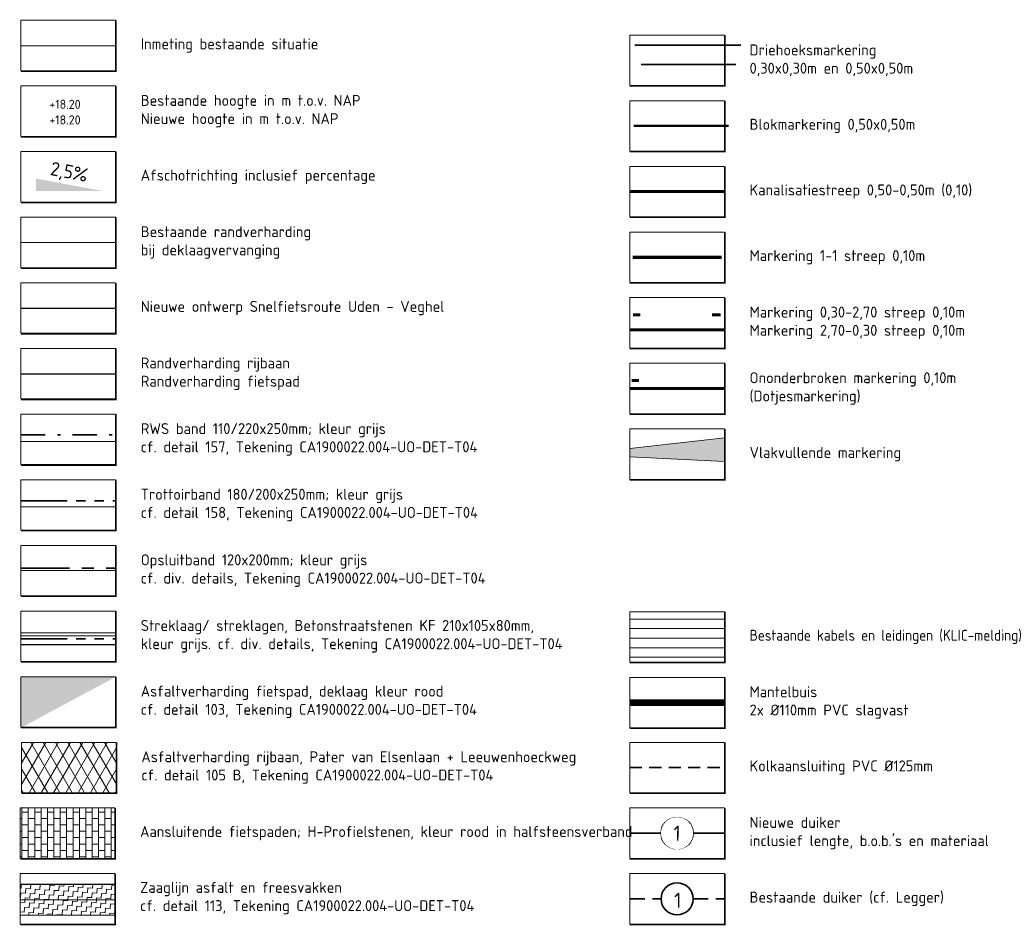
# Model space of a CAD drawing. Header units: metres. Extents: x 163543 to 168130, y 402678 to 405437.
# Tile 222 of 256: x 167416 to 167449, y 403654 to 403684. Entities that reach past the tile are written whole.
import ezdxf
from ezdxf.enums import TextEntityAlignment as Align
from ezdxf.lldxf.tags import DXFTag

# ---------------------------------------------------------------- set-up
doc = ezdxf.new("R2010")
doc.units = ezdxf.units.M
doc.set_wipeout_variables(frame=1)
for name, pattern in [('X-CA190022.004-UO-TXT_Legenda$0$DASHED2', [0.375, 0.25, -0.125]), ('X-CA190022.004-UO-TXT_Legenda$0$RI-HWA_BETON', [11.4, 9, -2.4]), ('X-CA190022.004-UO-TXT_Legenda$0$RI-HWA_PVC', [6.4, 4, -2.4]), ('X-CA190022.004-UO-TXT_Legenda$0$VH-GELEIDEBAND_50X200', [8, 4, -2, 0, -2]), ('X-CA190022.004-UO-TXT_Legenda$0$VH-OPSLUITBAND_80X200', [14, 8, -2, 2, -2]), ('X-CA190022.004-UO-TXT_Legenda$0$VH-RWSBAND_110X220', [24, 10, -2, 2, -2, 2, -2, 2, -2]), ('X-CA190022.004-UO-TXT_Legenda$0$VH-TROTTOIRBAND_180-200', [20, 10, -2, 2, -2, 2, -2]), ('X-CA190022.004-UO-TXT_Legenda$0$VW-1-1_STREEP', [2, 1, -1]), ('X-CA190022.004-UO-TXT_Legenda$0$VW-270-30_STREEP', [3, 2.7, -0.3]), ('X-CA190022.004-UO-TXT_Legenda$0$VW-30-270_STREEP', [3, 0.3, -2.7]), ('X-CA190022.004-UO-TXT_Legenda$0$VW-5050_STREEP', [1, 0.5, -0.5])]:
    doc.linetypes.add(name, pattern=pattern)
doc.layers.get('0').update_dxf_attribs({"lineweight": 25})
for name, color, linetype, lineweight in [('X-CA190022.004-UO-TXT_Legenda$0$B-OI-KL-WATER-G', 170, 'X-CA190022.004-UO-TXT_Legenda$0$KL-WATER-N', 18), ('X-CA190022.004-UO-TXT_Legenda$0$B-OI-RI-DRUK-G', 210, 'X-CA190022.004-UO-TXT_Legenda$0$RI-PERS', 18), ('X-CA190022.004-UO-TXT_Legenda$0$B-WE-KL-DATA_MANTELBUIS-G', 90, 'X-CA190022.004-UO-TXT_Legenda$0$1-200 DATA', 100), ('X-CA190022.004-UO-TXT_Legenda$0$B-WE-KL-GAS_HD-G', 30, 'X-CA190022.004-UO-TXT_Legenda$0$KL-GAS-HD-N', 18), ('X-CA190022.004-UO-TXT_Legenda$0$B-WE-KL-GAS_LD-G', 50, 'X-CA190022.004-UO-TXT_Legenda$0$KL-GAS-LD-N', 18), ('X-CA190022.004-UO-TXT_Legenda$0$B-WE-KW-KUNSTWERK_DUIKER-G', 1, 'Continuous', 18), ('X-CA190022.004-UO-TXT_Legenda$0$B-WE-VH-KANTVERHARDING-G', 214, 'Continuous', 18), ('X-CA190022.004-UO-TXT_Legenda$0$N-OI-KL-ET_LS_MANTELBUIS-G', 40, 'X-CA190022.004-UO-TXT_Legenda$0$DASHED2', 35), ('X-CA190022.004-UO-TXT_Legenda$0$N-WE-RI-HWA_TRANSPORTLEIDING_BETON_250-G', 150, 'X-CA190022.004-UO-TXT_Legenda$0$RI-HWA_BETON', 35), ('X-CA190022.004-UO-TXT_Legenda$0$N-WE-RI-HWA_TRANSPORTLEIDING_PVC_160-G', 150, 'X-CA190022.004-UO-TXT_Legenda$0$RI-HWA_PVC', 35), ('X-CA190022.004-UO-TXT_Legenda$0$N-WE-VH-KANTOPSLUITING_ACHTERKANTBAND-G', 7, 'Continuous', 9), ('X-CA190022.004-UO-TXT_Legenda$0$N-WE-VH-KANTOPSLUITING_OPSLUITBAND_80X200-G', 150, 'X-CA190022.004-UO-TXT_Legenda$0$VH-OPSLUITBAND_80X200', 35), ('X-CA190022.004-UO-TXT_Legenda$0$N-WE-VH-KANTOPSLUITING_TROTTOIRBAND_180 200-G', 210, 'X-CA190022.004-UO-TXT_Legenda$0$VH-TROTTOIRBAND_180-200', 35), ('X-CA190022.004-UO-TXT_Legenda$0$N-WE-VH-KANTOPSLUITING_TROTTOIRBAND_RWS_110 220-G', 190, 'X-CA190022.004-UO-TXT_Legenda$0$VH-RWSBAND_110X220', 35), ('X-CA190022.004-UO-TXT_Legenda$0$N-WE-VH-KANTVERHARDING-G', 210, 'Continuous', 25), ('X-CA190022.004-UO-TXT_Legenda$0$N-WE-VH-KANTVERHARDING_STREKLAAG-G', 251, 'Continuous', 18), ('X-CA190022.004-UO-TXT_Legenda$0$N-WE-VH-VERHARDING_ASFALT_ZAAGSNEDE-G', 1, 'X-CA190022.004-UO-TXT_Legenda$0$VH-ZAAGSNEDE', 25), ('X-CA190022.004-UO-TXT_Legenda$0$N-WE-VH-VERHARDING_H-Profielstenen ROOD', 10, 'Continuous', 18), ('X-CA190022.004-UO-TXT_Legenda$0$N-WE-VH-VERKANTING-G', 7, 'Continuous', 35), ('X-CA190022.004-UO-TXT_Legenda$0$N-WE-VH-VERKANTING-T18', 7, 'Continuous', 18), ('X-CA190022.004-UO-TXT_Legenda$0$N-WE-VW-MARKERING_DWARS_DRIEHOEK_3030-G', 7, 'X-CA190022.004-UO-TXT_Legenda$0$VW-HAAIETAND30-L-N', 35), ('X-CA190022.004-UO-TXT_Legenda$0$N-WE-VW-MARKERING_DWARS_DRIEHOEK_5050-G', 7, 'X-CA190022.004-UO-TXT_Legenda$0$VW-HAAIETAND50-L-N', 35), ('X-CA190022.004-UO-TXT_Legenda$0$N-WE-VW-MARKERING_DWARS_OVERSTEEK_BLOKSTREEP50-G', 7, 'X-CA190022.004-UO-TXT_Legenda$0$VW-BLOK50-N', 50), ('X-CA190022.004-UO-TXT_Legenda$0$N-WE-VW-MARKERING_DWARS_OVERSTEEK_KANALISATIESTREEP50_010-G', 7, 'X-CA190022.004-UO-TXT_Legenda$0$VW-5050_STREEP', 13), ('X-CA190022.004-UO-TXT_Legenda$0$N-WE-VW-MARKERING_LANGS_STREEP_11_010-G', 7, 'X-CA190022.004-UO-TXT_Legenda$0$VW-1-1_STREEP', 13), ('X-CA190022.004-UO-TXT_Legenda$0$N-WE-VW-MARKERING_LANGS_STREEP_27030_010-G', 7, 'X-CA190022.004-UO-TXT_Legenda$0$VW-270-30_STREEP', 0), ('X-CA190022.004-UO-TXT_Legenda$0$N-WE-VW-MARKERING_LANGS_STREEP_30270_010-G', 7, 'X-CA190022.004-UO-TXT_Legenda$0$VW-30-270_STREEP', 20), ('X-CA190022.004-UO-TXT_Legenda$0$N-WE-VW-MARKERING_LANGS_STREEP_DOORGETROKKEN_010-G', 7, 'Continuous', 13), ('X-CA190022.004-UO-TXT_Legenda$0$N-WE-VW-MARKERING_PUNTSTUK-G', 7, 'Continuous', 0), ('X-CA190022.004-UO-TXT_Legenda$0$V-WE-VH-VERHARDING_ASFALT-A-20', 252, 'Continuous', 18), ('X-CA190022.004-UO-TXT_Legenda$0$X-XX-AL-HOOGTELABEL-T18', 252, 'Continuous', 18), ('X-CA190022.004-UO-TXT_Legenda$0$X-XX-AL-LEGENDA-G', 7, 'Continuous', 18), ('X-CA190022.004-UO-TXT_Legenda$0$X-XX-AL-PEILMAAT-T18', 7, 'Continuous', 18), ('X-CA190022.004-UO-TXT_Legenda$0$X-XX-AL-T18', 7, 'Continuous', 18), ('X-CA190022.004-UO-TXT_Legenda$0$X-XX-AL-VERWIJZING DUIKERS-S', 150, 'Continuous', 25)]:
    doc.layers.add(name, color=color, linetype=linetype, lineweight=lineweight)
doc.layers.add('X-CA190022.004-UO-TXT_Legenda$0$N-WE-VH-VERHARDING_ASFALT_ROOD-A', color=232, linetype='Continuous', lineweight=0, transparency=0.5)
doc.layers.add('X-CA190022.004-UO-TXT_Legenda$0$N-WE-VH-VERHARDING_ASFALT_ZWART-OPBOUW 2', color=7, linetype='Continuous', lineweight=0, transparency=0.5)
doc.styles.add('X-CA190022.004-UO-TXT_Legenda$0$NLCS-ISO', font='NLCS-ISO.ttf')
doc.styles.add('X-CA190022.004-UO-TXT_Legenda$0$NLCS-ISO-M200-T18', font='NLCS-ISO.ttf', dxfattribs={"height": 0.36})
doc.styles.add('X-CA190022.004-UO-TXT_Legenda$0$NLCS-ISO-M200-T25', font='NLCS-ISO.ttf', dxfattribs={"height": 0.5})
doc.styles.add('X-CA190022.004-UO-TXT_Legenda$0$NLCS-ISO-M250-T18', font='NLCS-ISO.ttf', dxfattribs={"height": 0.45})
doc.styles.add('X-CA190022.004-UO-TXT_Legenda$0$NLCS-ISO-M500-T18', font='NLCS-ISO.ttf', dxfattribs={"height": 0.9})
doc.styles.add('X-CA190022.004-UO-TXT_Legenda$0$Standard', font='NLCS-ISO.ttf')
doc.linetypes.add('X-CA190022.004-UO-TXT_Legenda$0$1-200 DATA', pattern='A,1.5,-0.6,["DATA",X-CA190022.004-UO-TXT_Legenda$0$NLCS-ISO,S=0.24,R=0,X=-0.5,Y=-0.12],-0.3', length=2.4)
tags = doc.linetypes.add('X-CA190022.004-UO-TXT_Legenda$0$KL-GAS-HD-N', pattern='A,4,-1,[69,NLCS.SHX,S=0.5,R=0,X=0,Y=0],-1,4,-1,["H",X-CA190022.004-UO-TXT_Legenda$0$Standard,S=1,R=0,X=0,Y=-0.5],-2', length=13).pattern_tags.tags
tags[18] = DXFTag(74, 10)
tags = doc.linetypes.add('X-CA190022.004-UO-TXT_Legenda$0$KL-GAS-LD-N', pattern='A,4,-1,[69,NLCS.SHX,S=0.5,R=0,X=0,Y=0],-1,4,-1,["L",X-CA190022.004-UO-TXT_Legenda$0$Standard,S=1,R=0,X=0.25,Y=-0.5],-2', length=13).pattern_tags.tags
tags[18] = DXFTag(74, 10)
doc.linetypes.add('X-CA190022.004-UO-TXT_Legenda$0$KL-WATER-N', pattern='A,7,-0.5,[168,NLCS.SHX,S=0.75,R=0,X=0.75,Y=0],-2', length=9.5)
tags = doc.linetypes.add('X-CA190022.004-UO-TXT_Legenda$0$RI-PERS', pattern='A,7,-2,["P",X-CA190022.004-UO-TXT_Legenda$0$Standard,S=1.8,R=0,X=-0.5,Y=-0.9],-2,7,-2,[102,NLCS.SHX,S=1,R=180,X=0,Y=0],-2', length=22).pattern_tags.tags
tags[6] = DXFTag(74, 10)
doc.linetypes.add('X-CA190022.004-UO-TXT_Legenda$0$VH-ZAAGSNEDE', pattern='A,1e-05,-2.54,[181,NLCS.SHX,S=2.54,R=0,X=-2.54,Y=0],-5.08,[181,NLCS.SHX,S=2.54,R=180,X=2.54,Y=0],-2.54', length=10.16001)
doc.linetypes.add('X-CA190022.004-UO-TXT_Legenda$0$VW-BLOK50-N', pattern='A,0,-0.5,[148,NLCS.SHX,S=1,R=0,X=-0.5,Y=0],-0.5', length=1)
doc.linetypes.add('X-CA190022.004-UO-TXT_Legenda$0$VW-HAAIETAND30-L-N', pattern='A,0,-0.3,[150,NLCS.SHX,S=0.6,R=0,X=-0.5,Y=-0.15],-0.3', length=0.6)
doc.linetypes.add('X-CA190022.004-UO-TXT_Legenda$0$VW-HAAIETAND50-L-N', pattern='A,0,-0.5,[150,NLCS.SHX,S=1,R=0,X=-0.625,Y=-0.25],-0.5', length=1)
pattern_1 = [(356.095683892, (-0.02074, 271.63027), (0.1665264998, 0.145248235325), [0.15625, -0.15625]), (86.095683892, (0.13515, 271.61963), (-0.145248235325, 0.1665264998), [0.15625, -0.15625])]

# ---------------------------------------------------------------- blocks, each defined once
blk = doc.blocks.new('*U71')
blk.add_solid([(-2.5, 0.9), (-2.5, 0), (2.3, 0)])
blk = doc.blocks.new('X-CA190022.004-UO-TXT_Legenda$0$blokje legenda')
at = {"layer": 'X-CA190022.004-UO-TXT_Legenda$0$X-XX-AL-LEGENDA-G', "const_width": 0.1, "flags": 128}
blk.add_lwpolyline([(7.55, 0), (7.55, -4.05), (0, -4.05)], dxfattribs=at)
at = {"layer": 'X-CA190022.004-UO-TXT_Legenda$0$X-XX-AL-LEGENDA-G', "flags": 128}
blk.add_lwpolyline([(0, 0), (0, -4), (7.5, -4), (7.5, 0)], close=True, dxfattribs=at)
blk = doc.blocks.new('X-CA190022.004-UO-TXT_Legenda$0$N-SAL-VERWIJZING_MATERIAALNUMMER-SO')
blk.add_circle((0, 0), 2.64)
blk.add_wipeout([(2.64, 0), (2.63, 0.17), (2.62, 0.33), (2.59, 0.49), (2.56, 0.66), (2.51, 0.82), (2.45, 0.97), (2.39, 1.12), (2.31, 1.27), (2.23, 1.41), (2.13, 1.55), (2.03, 1.68), (1.92, 1.81), (1.81, 1.92), (1.68, 2.03), (1.55, 2.13), (1.41, 2.23), (1.27, 2.31), (1.12, 2.39), (0.97, 2.45), (0.82, 2.51), (0.66, 2.56), (0.49, 2.59), (0.33, 2.62), (0.17, 2.63), (0, 2.64), (-0.17, 2.63), (-0.33, 2.62), (-0.49, 2.59), (-0.66, 2.56), (-0.82, 2.51), (-0.97, 2.45), (-1.12, 2.39), (-1.27, 2.31), (-1.41, 2.23), (-1.55, 2.13), (-1.68, 2.03), (-1.81, 1.92), (-1.92, 1.81), (-2.03, 1.68), (-2.13, 1.55), (-2.23, 1.41), (-2.31, 1.27), (-2.39, 1.12), (-2.45, 0.97), (-2.51, 0.82), (-2.56, 0.66), (-2.59, 0.49), (-2.62, 0.33), (-2.63, 0.17), (-2.64, 0), (-2.63, -0.17), (-2.62, -0.33), (-2.59, -0.49), (-2.56, -0.66), (-2.51, -0.82), (-2.45, -0.97), (-2.39, -1.12), (-2.31, -1.27), (-2.23, -1.41), (-2.13, -1.55), (-2.03, -1.68), (-1.92, -1.81), (-1.81, -1.92), (-1.68, -2.03), (-1.55, -2.13), (-1.41, -2.23), (-1.27, -2.31), (-1.12, -2.39), (-0.97, -2.45), (-0.82, -2.51), (-0.66, -2.56), (-0.49, -2.59), (-0.33, -2.62), (-0.17, -2.63), (0, -2.64), (0.17, -2.63), (0.33, -2.62), (0.49, -2.59), (0.66, -2.56), (0.82, -2.51), (0.97, -2.45), (1.12, -2.39), (1.27, -2.31), (1.41, -2.23), (1.55, -2.13), (1.68, -2.03), (1.81, -1.92), (1.92, -1.81), (2.03, -1.68), (2.13, -1.55), (2.23, -1.41), (2.31, -1.27), (2.39, -1.12), (2.45, -0.97), (2.51, -0.82), (2.56, -0.66), (2.59, -0.49), (2.62, -0.33)])
at = {"style": 'X-CA190022.004-UO-TXT_Legenda$0$NLCS-ISO'}
blk.add_attdef('MATERIAALNUMMER', text='', height=2.5, dxfattribs=at).set_placement((0, 0), align=Align.MIDDLE_CENTER)

msp = doc.modelspace()

# ---------------------------------------------------------------- hatches: boundary and pattern name
at = {"layer": 'X-CA190022.004-UO-TXT_Legenda$0$N-WE-VH-VERHARDING_ASFALT_ROOD-A'}
h = msp.add_hatch(color=256, dxfattribs=at)
h.dxf.hatch_style = 1
h.paths.add_polyline_path([(167416.168, 403661.893), (167416.168, 403660.234), (167419.279, 403660.234), (167419.279, 403661.893)], flags=16)
edge = h.paths.add_edge_path()
edge.add_line((167419.299, 403661.893), (167419.299, 403660.214))
edge.add_line((167419.299, 403660.214), (167416.168, 403660.214))
at = {"layer": 'X-CA190022.004-UO-TXT_Legenda$0$N-WE-VH-VERHARDING_ASFALT_ZWART-OPBOUW 2', "transparency": 33554483}
h = msp.add_hatch(dxfattribs=at)
h.set_pattern_fill('AVH-ASFALT-SO', color=256, scale=0.35, pattern_type=2)
h.set_pattern_definition([(60, (6e-11, 275.90656), (-0.30310889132, 0.175), []), (120, (6e-11, 275.90656), (-0.30310889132, -0.175), [])])
h.paths.add_polyline_path([(167419.299, 403658.075), (167419.299, 403659.734), (167416.189, 403659.734), (167416.189, 403658.075)])
at = {"layer": 'X-CA190022.004-UO-TXT_Legenda$0$N-WE-VH-VERHARDING_H-Profielstenen ROOD', "ltscale": 0.2, "transparency": 33554559}
h = msp.add_hatch(dxfattribs=at)
h.set_pattern_fill('AVH-BSS_KEIFORMAAT_HALFST', color=256, scale=2, pattern_type=2)
h.set_pattern_definition([(0, (0, 2.15888), (0.21, 0.21), [0.21, -0.21]), (90, (0, 2.15888), (-0.21, 1e-17), [])])
h.paths.add_polyline_path([(167419.258, 403657.575), (167416.147, 403657.575), (167416.147, 403655.917), (167419.258, 403655.917)])
at = {"layer": 'X-CA190022.004-UO-TXT_Legenda$0$N-WE-VW-MARKERING_PUNTSTUK-G'}
h = msp.add_hatch(color=256, dxfattribs=at)
h.dxf.hatch_style = 1
h.paths.add_polyline_path([(167436.195, 403669.397), (167439.306, 403669.745), (167439.306, 403668.968), (167436.195, 403669.13)])
at = {"layer": 'X-CA190022.004-UO-TXT_Legenda$0$V-WE-VH-VERHARDING_ASFALT-A-20', "ltscale": 0.2}
h = msp.add_hatch(dxfattribs=at)
h.set_pattern_fill('AVH-ASFALT_FREESVAK', color=256, scale=0.1, angle=-3.9043, pattern_type=2)
h.set_pattern_definition(pattern_1)
h.paths.add_polyline_path([(167416.147, 403655.055), (167416.147, 403654.555), (167419.279, 403654.555), (167419.279, 403655.055)])
h = msp.add_hatch(dxfattribs=at)
h.set_pattern_fill('AVH-ASFALT_FREESVAK', color=256, scale=0.1, angle=-3.9043, pattern_type=2)
h.set_pattern_definition(pattern_1)
h.paths.add_polyline_path([(167416.147, 403654.555), (167416.147, 403654.055), (167419.279, 403654.055), (167419.279, 403654.555)])

# ---------------------------------------------------------------- linework, layer by layer
at = {"color": 246, "flags": 128}
msp.add_lwpolyline([(167416.168, 403682.653), (167419.299, 403682.642)], dxfattribs=at)
at = {"layer": 'X-CA190022.004-UO-TXT_Legenda$0$B-OI-KL-WATER-G', "color": 42, "lineweight": 5, "ltscale": 0.85}
msp.add_line((167436.195, 403663.474), (167439.306, 403663.474), dxfattribs=at)
at = {"layer": 'X-CA190022.004-UO-TXT_Legenda$0$B-OI-RI-DRUK-G', "color": 42, "lineweight": 5, "ltscale": 0.85}
msp.add_line((167436.195, 403663.788), (167439.306, 403663.788), dxfattribs=at)
at = {"layer": 'X-CA190022.004-UO-TXT_Legenda$0$B-WE-KL-DATA_MANTELBUIS-G', "color": 42, "lineweight": 5, "ltscale": 0.85}
msp.add_line((167436.195, 403662.534), (167439.306, 403662.534), dxfattribs=at)
at = {"layer": 'X-CA190022.004-UO-TXT_Legenda$0$B-WE-KL-GAS_HD-G', "color": 42, "lineweight": 5, "ltscale": 0.85}
msp.add_line((167436.195, 403662.847), (167439.306, 403662.847), dxfattribs=at)
at = {"layer": 'X-CA190022.004-UO-TXT_Legenda$0$B-WE-KL-GAS_LD-G', "color": 42, "lineweight": 5, "ltscale": 0.85}
msp.add_line((167436.195, 403663.16), (167439.306, 403663.16), dxfattribs=at)
at = {"layer": 'X-CA190022.004-UO-TXT_Legenda$0$B-WE-KW-KUNSTWERK_DUIKER-G', "linetype": 'X-CA190022.004-UO-TXT_Legenda$0$DASHED2', "lineweight": 35, "ltscale": 2, "flags": 128}
for points in [[(167436.195, 403654.587), (167437.223, 403654.587)], [(167438.278, 403654.587), (167439.306, 403654.587)]]:
    msp.add_lwpolyline(points, dxfattribs=at)
at = {"layer": 'X-CA190022.004-UO-TXT_Legenda$0$B-WE-KW-KUNSTWERK_DUIKER-G', "linetype": 'Continuous', "lineweight": 35, "ltscale": 2}
msp.add_circle((167437.75, 403654.587), 0.528, dxfattribs=at)
at = {"layer": 'X-CA190022.004-UO-TXT_Legenda$0$B-WE-VH-KANTVERHARDING-G', "flags": 128}
msp.add_lwpolyline([(167416.168, 403676.176), (167419.279, 403676.176)], dxfattribs=at)
at = {"layer": 'X-CA190022.004-UO-TXT_Legenda$0$N-OI-KL-ET_LS_MANTELBUIS-G', "ltscale": 2.5, "const_width": 0.22}
msp.add_lwpolyline([(167436.195, 403661.043), (167439.306, 403661.043)], dxfattribs=at)
at = {"layer": 'X-CA190022.004-UO-TXT_Legenda$0$N-WE-RI-HWA_TRANSPORTLEIDING_BETON_250-G', "ltscale": 0.25, "flags": 128}
msp.add_lwpolyline([(167438.061, 403656.746), (167439.306, 403656.746), (167436.195, 403656.746), (167437.439, 403656.746)], dxfattribs=at)
at = {"layer": 'X-CA190022.004-UO-TXT_Legenda$0$N-WE-RI-HWA_TRANSPORTLEIDING_PVC_160-G', "ltscale": 0.1, "flags": 128}
msp.add_lwpolyline([(167436.195, 403658.905), (167439.306, 403658.905)], dxfattribs=at)
at = {"layer": 'X-CA190022.004-UO-TXT_Legenda$0$N-WE-VH-KANTOPSLUITING_ACHTERKANTBAND-G', "ltscale": 0.2, "flags": 128}
for points in [[(167416.168, 403669.624), (167419.279, 403669.624)], [(167416.189, 403667.475), (167419.299, 403667.475)], [(167416.168, 403665.387), (167419.279, 403665.387)], [(167416.168, 403662.95), (167419.279, 403662.95)], [(167416.189, 403662.94), (167419.299, 403662.94)]]:
    msp.add_lwpolyline(points, dxfattribs=at)
at = {"layer": 'X-CA190022.004-UO-TXT_Legenda$0$N-WE-VH-KANTOPSLUITING_OPSLUITBAND_80X200-G', "ltscale": 0.2, "flags": 128}
msp.add_lwpolyline([(167416.168, 403665.467), (167419.279, 403665.467)], dxfattribs=at)
at = {"layer": 'X-CA190022.004-UO-TXT_Legenda$0$N-WE-VH-KANTOPSLUITING_TROTTOIRBAND_180 200-G', "ltscale": 0.15, "flags": 128}
for points in [[(167416.189, 403667.675), (167419.299, 403667.675)], [(167416.189, 403663.14), (167419.299, 403663.14)]]:
    msp.add_lwpolyline(points, dxfattribs=at)
at = {"layer": 'X-CA190022.004-UO-TXT_Legenda$0$N-WE-VH-KANTOPSLUITING_TROTTOIRBAND_RWS_110 220-G', "linetype": 'X-CA190022.004-UO-TXT_Legenda$0$VH-GELEIDEBAND_50X200', "ltscale": 0.2, "flags": 128}
msp.add_lwpolyline([(167416.168, 403669.844), (167419.279, 403669.844)], dxfattribs=at)
at = {"layer": 'X-CA190022.004-UO-TXT_Legenda$0$N-WE-VH-KANTVERHARDING-G', "color": 125, "flags": 128}
msp.add_lwpolyline([(167416.168, 403674.017), (167419.279, 403674.017)], dxfattribs=at)
at = {"layer": 'X-CA190022.004-UO-TXT_Legenda$0$N-WE-VH-KANTVERHARDING-G', "flags": 128}
msp.add_lwpolyline([(167416.168, 403671.858), (167419.279, 403671.858)], dxfattribs=at)
at = {"layer": 'X-CA190022.004-UO-TXT_Legenda$0$N-WE-VH-KANTVERHARDING_STREKLAAG-G', "flags": 128}
for points in [[(167416.189, 403663.34), (167419.299, 403663.34)], [(167416.189, 403663.24), (167419.299, 403663.24)]]:
    msp.add_lwpolyline(points, dxfattribs=at)
at = {"layer": 'X-CA190022.004-UO-TXT_Legenda$0$N-WE-VH-VERHARDING_ASFALT_ZAAGSNEDE-G', "ltscale": 0.02}
msp.add_line((167419.279, 403655.055), (167416.147, 403655.055), dxfattribs=at)
at = {"layer": 'X-CA190022.004-UO-TXT_Legenda$0$N-WE-VW-MARKERING_DWARS_DRIEHOEK_3030-G', "flags": 128}
msp.add_lwpolyline([(167436.359, 403682.667), (167439.852, 403682.667)], dxfattribs=at)
at = {"layer": 'X-CA190022.004-UO-TXT_Legenda$0$N-WE-VW-MARKERING_DWARS_DRIEHOEK_5050-G', "flags": 128}
msp.add_lwpolyline([(167436.57, 403682.027), (167439.68, 403682.027)], dxfattribs=at)
at = {"layer": 'X-CA190022.004-UO-TXT_Legenda$0$N-WE-VW-MARKERING_DWARS_OVERSTEEK_BLOKSTREEP50-G'}
msp.add_lwpolyline([(167436.333, 403680.008), (167439.443, 403680.008)], dxfattribs=at)
at = {"layer": 'X-CA190022.004-UO-TXT_Legenda$0$N-WE-VW-MARKERING_DWARS_OVERSTEEK_KANALISATIESTREEP50_010-G', "const_width": 0.1, "flags": 128}
msp.add_lwpolyline([(167436.195, 403677.849), (167439.306, 403677.849)], dxfattribs=at)
at = {"layer": 'X-CA190022.004-UO-TXT_Legenda$0$N-WE-VW-MARKERING_LANGS_STREEP_11_010-G', "const_width": 0.1, "flags": 128}
msp.add_lwpolyline([(167439.214, 403675.687), (167436.295, 403675.687)], dxfattribs=at)
at = {"layer": 'X-CA190022.004-UO-TXT_Legenda$0$N-WE-VW-MARKERING_LANGS_STREEP_27030_010-G', "const_width": 0.1, "flags": 128}
msp.add_lwpolyline([(167436.195, 403673.303), (167439.326, 403673.303)], dxfattribs=at)
at = {"layer": 'X-CA190022.004-UO-TXT_Legenda$0$N-WE-VW-MARKERING_LANGS_STREEP_30270_010-G', "const_width": 0.1, "flags": 128}
for points in [[(167436.545, 403673.794), (167436.304, 403673.794)], [(167439.135, 403673.794), (167438.894, 403673.794)], [(167439.18, 403673.794), (167438.939, 403673.794)], [(167436.5, 403671.635), (167436.259, 403671.635)]]:
    msp.add_lwpolyline(points, dxfattribs=at)
at = {"layer": 'X-CA190022.004-UO-TXT_Legenda$0$N-WE-VW-MARKERING_LANGS_STREEP_DOORGETROKKEN_010-G', "const_width": 0.1, "flags": 128}
msp.add_lwpolyline([(167436.195, 403671.372), (167439.326, 403671.372)], dxfattribs=at)
at = {"layer": 'X-CA190022.004-UO-TXT_Legenda$0$N-WE-VW-MARKERING_PUNTSTUK-G', "flags": 128}
msp.add_lwpolyline([(167436.195, 403669.397), (167439.306, 403669.745), (167439.306, 403668.968), (167436.195, 403669.13)], close=True, dxfattribs=at)
at = {"layer": 'X-CA190022.004-UO-TXT_Legenda$0$V-WE-VH-VERHARDING_ASFALT-A-20', "color": 7, "ltscale": 0.2, "flags": 128}
for points in [[(167416.147, 403654.555), (167419.284, 403654.555)], [(167416.147, 403654.055), (167419.279, 403654.055)]]:
    msp.add_lwpolyline(points, dxfattribs=at)

# ---------------------------------------------------------------- block references
at = {"xscale": 0.41472, "yscale": 0.41472, "zscale": 0.41472}
for p in [(167416.168, 403683.482), (167436.195, 403682.996), (167416.168, 403681.323), (167436.195, 403680.837), (167436.195, 403678.678), (167416.168, 403677.005), (167436.195, 403676.519), (167416.168, 403674.846), (167436.195, 403674.36), (167416.168, 403672.688), (167436.195, 403672.201), (167416.168, 403670.529), (167436.195, 403670.043), (167416.168, 403668.37), (167416.168, 403666.211), (167416.168, 403664.052), (167436.195, 403664.031), (167416.168, 403661.893), (167436.195, 403661.872), (167416.189, 403659.734), (167436.195, 403659.734), (167416.147, 403657.575), (167416.147, 403655.417), (167436.195, 403655.417)]:
    msp.add_blockref('X-CA190022.004-UO-TXT_Legenda$0$blokje legenda', p, dxfattribs=at)
at = {"layer": 'X-CA190022.004-UO-TXT_Legenda$0$N-WE-VH-VERKANTING-G', "xscale": 0.4519257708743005, "yscale": 0.4519257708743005, "zscale": 0.4519257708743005}
msp.add_blockref('*U71', (167417.788, 403677.872), dxfattribs=at)

# ---------------------------------------------------------------- texts
at = {"layer": 'X-CA190022.004-UO-TXT_Legenda$0$B-WE-KW-KUNSTWERK_DUIKER-G', "linetype": 'X-CA190022.004-UO-TXT_Legenda$0$DASHED2', "lineweight": 35, "ltscale": 2, "insert": (167437.656, 403654.788), "char_height": 0.5, "attachment_point": 1, "style": 'X-CA190022.004-UO-TXT_Legenda$0$NLCS-ISO-M200-T25'}
msp.add_mtext_dynamic_manual_height_columns('1', width=1.70936, gutter_width=2.5, heights=[0], dxfattribs=at)
at = {"layer": 'X-CA190022.004-UO-TXT_Legenda$0$X-XX-AL-HOOGTELABEL-T18', "insert": (167417.102, 403680.87), "char_height": 0.3, "attachment_point": 1, "style": 'X-CA190022.004-UO-TXT_Legenda$0$NLCS-ISO-M250-T18'}
msp.add_mtext_dynamic_manual_height_columns('+18.20', width=2.59966, gutter_width=2.25, heights=[0], dxfattribs=at)
at = {"layer": 'X-CA190022.004-UO-TXT_Legenda$0$X-XX-AL-PEILMAAT-T18', "insert": (167417.102, 403680.357), "char_height": 0.3, "attachment_point": 1, "style": 'X-CA190022.004-UO-TXT_Legenda$0$NLCS-ISO-M250-T18'}
msp.add_mtext_dynamic_manual_height_columns('+18.20', width=2.59966, gutter_width=2.25, heights=[0], dxfattribs=at)
at = {"layer": 'X-CA190022.004-UO-TXT_Legenda$0$X-XX-AL-T18', "char_height": 0.36, "attachment_point": 4, "style": 'X-CA190022.004-UO-TXT_Legenda$0$NLCS-ISO-M200-T18'}
for s, width, insert in [('Inmeting bestaande situatie', 10.08852, (167420.108, 403682.653)), ('Driehoeksmarkering\\P0,30x0,30m en 0,50x0,50m', 11.54883, (167440.135, 403682.166)), ('Bestaande hoogte in m t.o.v. NAP\\PNieuwe hoogte in m t.o.v. NAP', 15.39737, (167420.108, 403680.494)), ('Blokmarkering 0,50x0,50m', 11.54883, (167440.135, 403680.008)), ('Afschotrichting inclusief percentage', 15.39737, (167420.108, 403678.335)), ('Kanalisatiestreep 0,50-0,50m (0,10)', 11.54883, (167440.135, 403677.849)), ('Bestaande randverharding\\Pbij deklaagvervanging', 7.94531, (167420.108, 403676.176)), ('Markering 1-1 streep 0,10m', 11.54883, (167440.135, 403675.69)), ('Nieuwe ontwerp Snelfietsroute Uden - Veghel', 15.19876, (167420.108, 403674.017)), ('Markering 0,30-2,70 streep 0,10m\\PMarkering 2,70-0,30 streep 0,10m', 11.54883, (167440.135, 403673.531)), ('Randverharding rijbaan\\PRandverharding fietspad', 7.94531, (167420.108, 403671.858)), ('Ononderbroken markering 0,10m\\P(Dotjesmarkering)', 11.54883, (167440.135, 403671.372)), ('RWS band 110/220x250mm; kleur grijs\\Pcf. detail 157, Tekening CA1900022.004-UO-DET-T04', 11.72197, (167420.108, 403669.699)), ('Vlakvullende markering', 11.54883, (167440.135, 403669.213)), ('Trottoirband 180/200x250mm; kleur grijs \\Pcf. detail 158, Tekening CA1900022.004-UO-DET-T04', 11.72197, (167420.108, 403667.54)), ('Opsluitband 120x200mm; kleur grijs\\Pcf. div. details, Tekening CA1900022.004-UO-DET-T04', 15.94227, (167420.108, 403665.382)), ('Streklaag/ streklagen, Betonstraatstenen KF 210x105x80mm, \\Pkleur grijs. cf. div. details, Tekening CA1900022.004-UO-DET-T04', 15.46973, (167420.108, 403663.223)), ('Bestaande kabels en leidingen (KLIC-melding)', 10.08852, (167440.135, 403663.202)), ('Asfaltverharding fietspad, deklaag kleur rood\\Pcf. detail 103, Tekening CA1900022.004-UO-DET-T04', 12.95774, (167420.108, 403661.064)), ('Mantelbuis\\P2x %%C110mm PVC slagvast', 10.08852, (167440.135, 403661.043)), ('Asfaltverharding rijbaan, Pater van Elsenlaan + Leeuwenhoeckweg\\Pcf. detail 105 B, Tekening CA1900022.004-UO-DET-T04', 14.98983, (167420.129, 403658.905)), ('Kolkaansluiting PVC %%C125mm', 7.94531, (167440.135, 403658.905)), ('Aansluitende fietspaden; H-Profielstenen, kleur rood in halfsteensverband', 15.58197, (167420.087, 403656.746)), ("Nieuwe duiker\\Pinclusief lengte, b.o.b.'s en materiaal", 12.6203, (167440.135, 403656.746)), ('\\pxt24;Zaaglijn asfalt en freesvakken\\Pcf. detail 113, Tekening CA1900022.004-UO-DET-T04', 12.75112, (167420.087, 403654.608)), ('Bestaande duiker (cf. Legger)', 9.33518, (167440.135, 403654.587))]:
    msp.add_mtext_dynamic_manual_height_columns(s, width=width, gutter_width=2.592, heights=[0], dxfattribs=dict(at, insert=insert))

# ---------------------------------------------------------------- next in the draw order: block references
at = {"layer": 'X-CA190022.004-UO-TXT_Legenda$0$X-XX-AL-VERWIJZING DUIKERS-S', "xscale": 0.2000000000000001, "yscale": 0.2000000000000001, "zscale": 0.2000000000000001, "rotation": 358.2713611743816}
msp.add_blockref('X-CA190022.004-UO-TXT_Legenda$0$N-SAL-VERWIJZING_MATERIAALNUMMER-SO', (167437.75, 403656.746), dxfattribs=at).add_auto_attribs({'MATERIAALNUMMER': '1'})

# ---------------------------------------------------------------- next in the draw order: texts
at = {"layer": 'X-CA190022.004-UO-TXT_Legenda$0$N-WE-VH-VERKANTING-T18', "insert": (167417.799, 403678.723), "char_height": 0.45, "width": 0.56663, "attachment_point": 2, "rotation": 348.7508, "style": 'X-CA190022.004-UO-TXT_Legenda$0$NLCS-ISO-M500-T18', "bg_fill": 3, "box_fill_scale": 1, "bg_fill_color": 256, "bg_fill_transparency": 0}
msp.add_mtext('2,5%', dxfattribs=at)

# ---------------------------------------------------------------- next in the draw order: block references
at = {"xscale": 0.41472, "yscale": 0.41472, "zscale": 0.41472}
for p in [(167416.168, 403679.164), (167436.195, 403657.575)]:
    msp.add_blockref('X-CA190022.004-UO-TXT_Legenda$0$blokje legenda', p, dxfattribs=at)

doc.saveas('drawing.dxf')
